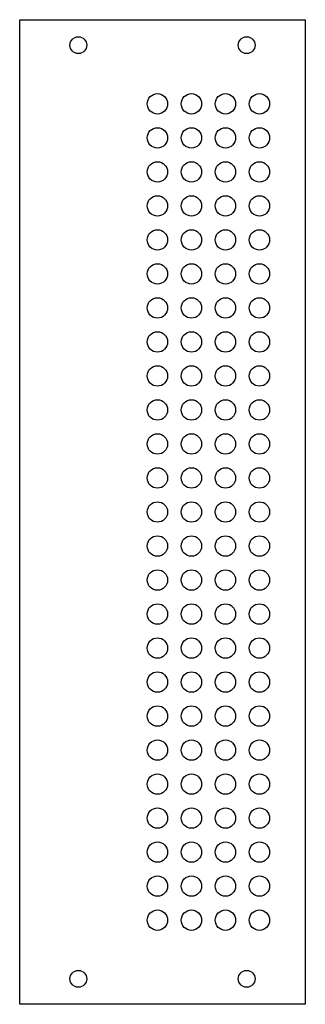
# Model space of a CAD drawing. Header units: millimetres. Extents: x -349 to -293, y -201 to -8.
import ezdxf

# ---------------------------------------------------------------- set-up
doc = ezdxf.new("R2010")
doc.units = ezdxf.units.MM
doc.layers.add('Body004', color=7, linetype='CONTINUOUS')

msp = doc.modelspace()

# ---------------------------------------------------------------- linework, layer by layer
at = {"layer": 'Body004'}
for p, q in [((-349, -8), (-349, -8, -3)), ((-349, -201), (-349, -8)), ((-349, -201, -3), (-349, -8, -3)), ((-349, -201), (-349, -8)), ((-349, -8), (-293, -8)), ((-349, -201, -3), (-349, -8, -3)), ((-349, -8, -3), (-293, -8, -3)), ((-349, -8), (-349, -8, -3)), ((-349, -8), (-293, -8)), ((-349, -8, -3), (-293, -8, -3)), ((-293, -8), (-293, -8, -3)), ((-293, -8), (-293, -201)), ((-293, -8, -3), (-293, -201, -3)), ((-293, -8), (-293, -201)), ((-293, -8, -3), (-293, -201, -3)), ((-293, -8), (-293, -8, -3)), ((-335.85, -13), (-335.85, -13, -3)), ((-335.85, -13), (-335.85, -13, -3)), ((-302.85, -13), (-302.85, -13, -3)), ((-302.85, -13), (-302.85, -13, -3)), ((-320, -24.5), (-320, -24.5, -3)), ((-320, -24.5), (-320, -24.5, -3)), ((-313.333, -24.5), (-313.333, -24.5, -3)), ((-313.333, -24.5), (-313.333, -24.5, -3)), ((-306.667, -24.5), (-306.667, -24.5, -3)), ((-306.667, -24.5), (-306.667, -24.5, -3)), ((-300, -24.5), (-300, -24.5, -3)), ((-300, -24.5), (-300, -24.5, -3)), ((-320, -31.1667), (-320, -31.1667, -3)), ((-320, -31.1667), (-320, -31.1667, -3)), ((-313.333, -31.1667), (-313.333, -31.1667, -3)), ((-313.333, -31.1667), (-313.333, -31.1667, -3)), ((-306.667, -31.1667), (-306.667, -31.1667, -3)), ((-306.667, -31.1667), (-306.667, -31.1667, -3)), ((-300, -31.1667), (-300, -31.1667, -3)), ((-300, -31.1667), (-300, -31.1667, -3)), ((-320, -37.8333), (-320, -37.8333, -3)), ((-320, -37.8333), (-320, -37.8333, -3)), ((-313.333, -37.8333), (-313.333, -37.8333, -3)), ((-313.333, -37.8333), (-313.333, -37.8333, -3)), ((-306.667, -37.8333), (-306.667, -37.8333, -3)), ((-306.667, -37.8333), (-306.667, -37.8333, -3)), ((-300, -37.8333), (-300, -37.8333, -3)), ((-300, -37.8333), (-300, -37.8333, -3)), ((-320, -44.5), (-320, -44.5, -3)), ((-320, -44.5), (-320, -44.5, -3)), ((-313.333, -44.5), (-313.333, -44.5, -3)), ((-313.333, -44.5), (-313.333, -44.5, -3)), ((-306.667, -44.5), (-306.667, -44.5, -3)), ((-306.667, -44.5), (-306.667, -44.5, -3)), ((-300, -44.5), (-300, -44.5, -3)), ((-300, -44.5), (-300, -44.5, -3)), ((-320, -51.1667), (-320, -51.1667, -3)), ((-320, -51.1667), (-320, -51.1667, -3)), ((-313.333, -51.1667), (-313.333, -51.1667, -3)), ((-313.333, -51.1667), (-313.333, -51.1667, -3)), ((-306.667, -51.1667), (-306.667, -51.1667, -3)), ((-306.667, -51.1667), (-306.667, -51.1667, -3)), ((-300, -51.1667), (-300, -51.1667, -3)), ((-300, -51.1667), (-300, -51.1667, -3)), ((-320, -57.8333), (-320, -57.8333, -3)), ((-320, -57.8333), (-320, -57.8333, -3)), ((-313.333, -57.8333), (-313.333, -57.8333, -3)), ((-313.333, -57.8333), (-313.333, -57.8333, -3)), ((-306.667, -57.8333), (-306.667, -57.8333, -3)), ((-306.667, -57.8333), (-306.667, -57.8333, -3)), ((-300, -57.8333), (-300, -57.8333, -3)), ((-300, -57.8333), (-300, -57.8333, -3)), ((-320, -64.5), (-320, -64.5, -3)), ((-320, -64.5), (-320, -64.5, -3)), ((-313.333, -64.5), (-313.333, -64.5, -3)), ((-313.333, -64.5), (-313.333, -64.5, -3)), ((-306.667, -64.5), (-306.667, -64.5, -3)), ((-306.667, -64.5), (-306.667, -64.5, -3)), ((-300, -64.5), (-300, -64.5, -3)), ((-300, -64.5), (-300, -64.5, -3)), ((-320, -71.1667), (-320, -71.1667, -3)), ((-320, -71.1667), (-320, -71.1667, -3)), ((-313.333, -71.1667), (-313.333, -71.1667, -3)), ((-313.333, -71.1667), (-313.333, -71.1667, -3)), ((-306.667, -71.1667), (-306.667, -71.1667, -3)), ((-306.667, -71.1667), (-306.667, -71.1667, -3)), ((-300, -71.1667), (-300, -71.1667, -3)), ((-300, -71.1667), (-300, -71.1667, -3)), ((-320, -77.8333), (-320, -77.8333, -3)), ((-320, -77.8333), (-320, -77.8333, -3)), ((-313.333, -77.8333), (-313.333, -77.8333, -3)), ((-313.333, -77.8333), (-313.333, -77.8333, -3)), ((-306.667, -77.8333), (-306.667, -77.8333, -3)), ((-306.667, -77.8333), (-306.667, -77.8333, -3)), ((-300, -77.8333), (-300, -77.8333, -3)), ((-300, -77.8333), (-300, -77.8333, -3)), ((-320, -84.5), (-320, -84.5, -3)), ((-320, -84.5), (-320, -84.5, -3)), ((-313.333, -84.5), (-313.333, -84.5, -3)), ((-313.333, -84.5), (-313.333, -84.5, -3)), ((-306.667, -84.5), (-306.667, -84.5, -3)), ((-306.667, -84.5), (-306.667, -84.5, -3)), ((-300, -84.5), (-300, -84.5, -3)), ((-300, -84.5), (-300, -84.5, -3)), ((-320, -91.1667), (-320, -91.1667, -3)), ((-320, -91.1667), (-320, -91.1667, -3)), ((-313.333, -91.1667), (-313.333, -91.1667, -3)), ((-313.333, -91.1667), (-313.333, -91.1667, -3)), ((-306.667, -91.1667), (-306.667, -91.1667, -3)), ((-306.667, -91.1667), (-306.667, -91.1667, -3)), ((-300, -91.1667), (-300, -91.1667, -3)), ((-300, -91.1667), (-300, -91.1667, -3)), ((-320, -97.8333), (-320, -97.8333, -3)), ((-320, -97.8333), (-320, -97.8333, -3)), ((-313.333, -97.8333), (-313.333, -97.8333, -3)), ((-313.333, -97.8333), (-313.333, -97.8333, -3)), ((-306.667, -97.8333), (-306.667, -97.8333, -3)), ((-306.667, -97.8333), (-306.667, -97.8333, -3)), ((-300, -97.8333), (-300, -97.8333, -3)), ((-300, -97.8333), (-300, -97.8333, -3)), ((-320, -104.5), (-320, -104.5, -3)), ((-320, -104.5), (-320, -104.5, -3)), ((-313.333, -104.5), (-313.333, -104.5, -3)), ((-313.333, -104.5), (-313.333, -104.5, -3)), ((-306.667, -104.5), (-306.667, -104.5, -3)), ((-306.667, -104.5), (-306.667, -104.5, -3)), ((-300, -104.5), (-300, -104.5, -3)), ((-300, -104.5), (-300, -104.5, -3)), ((-320, -111.167), (-320, -111.167, -3)), ((-320, -111.167), (-320, -111.167, -3)), ((-313.333, -111.167), (-313.333, -111.167, -3)), ((-313.333, -111.167), (-313.333, -111.167, -3)), ((-306.667, -111.167), (-306.667, -111.167, -3)), ((-306.667, -111.167), (-306.667, -111.167, -3)), ((-300, -111.167), (-300, -111.167, -3)), ((-300, -111.167), (-300, -111.167, -3)), ((-320, -117.833), (-320, -117.833, -3)), ((-320, -117.833), (-320, -117.833, -3)), ((-313.333, -117.833), (-313.333, -117.833, -3)), ((-313.333, -117.833), (-313.333, -117.833, -3)), ((-306.667, -117.833), (-306.667, -117.833, -3)), ((-306.667, -117.833), (-306.667, -117.833, -3)), ((-300, -117.833), (-300, -117.833, -3)), ((-300, -117.833), (-300, -117.833, -3)), ((-320, -124.5), (-320, -124.5, -3)), ((-320, -124.5), (-320, -124.5, -3)), ((-313.333, -124.5), (-313.333, -124.5, -3)), ((-313.333, -124.5), (-313.333, -124.5, -3)), ((-306.667, -124.5), (-306.667, -124.5, -3)), ((-306.667, -124.5), (-306.667, -124.5, -3)), ((-300, -124.5), (-300, -124.5, -3)), ((-300, -124.5), (-300, -124.5, -3)), ((-320, -131.167), (-320, -131.167, -3)), ((-320, -131.167), (-320, -131.167, -3)), ((-313.333, -131.167), (-313.333, -131.167, -3)), ((-313.333, -131.167), (-313.333, -131.167, -3)), ((-306.667, -131.167), (-306.667, -131.167, -3)), ((-306.667, -131.167), (-306.667, -131.167, -3)), ((-300, -131.167), (-300, -131.167, -3)), ((-300, -131.167), (-300, -131.167, -3)), ((-320, -137.833), (-320, -137.833, -3)), ((-320, -137.833), (-320, -137.833, -3)), ((-313.333, -137.833), (-313.333, -137.833, -3)), ((-313.333, -137.833), (-313.333, -137.833, -3)), ((-306.667, -137.833), (-306.667, -137.833, -3)), ((-306.667, -137.833), (-306.667, -137.833, -3)), ((-300, -137.833), (-300, -137.833, -3)), ((-300, -137.833), (-300, -137.833, -3)), ((-320, -144.5), (-320, -144.5, -3)), ((-320, -144.5), (-320, -144.5, -3)), ((-313.333, -144.5), (-313.333, -144.5, -3)), ((-313.333, -144.5), (-313.333, -144.5, -3)), ((-306.667, -144.5), (-306.667, -144.5, -3)), ((-306.667, -144.5), (-306.667, -144.5, -3)), ((-300, -144.5), (-300, -144.5, -3)), ((-300, -144.5), (-300, -144.5, -3)), ((-320, -151.167), (-320, -151.167, -3)), ((-320, -151.167), (-320, -151.167, -3)), ((-313.333, -151.167), (-313.333, -151.167, -3)), ((-313.333, -151.167), (-313.333, -151.167, -3)), ((-306.667, -151.167), (-306.667, -151.167, -3)), ((-306.667, -151.167), (-306.667, -151.167, -3)), ((-300, -151.167), (-300, -151.167, -3)), ((-300, -151.167), (-300, -151.167, -3)), ((-320, -157.833), (-320, -157.833, -3)), ((-320, -157.833), (-320, -157.833, -3)), ((-313.333, -157.833), (-313.333, -157.833, -3)), ((-313.333, -157.833), (-313.333, -157.833, -3)), ((-306.667, -157.833), (-306.667, -157.833, -3)), ((-306.667, -157.833), (-306.667, -157.833, -3)), ((-300, -157.833), (-300, -157.833, -3)), ((-300, -157.833), (-300, -157.833, -3)), ((-320, -164.5), (-320, -164.5, -3)), ((-320, -164.5), (-320, -164.5, -3)), ((-313.333, -164.5), (-313.333, -164.5, -3)), ((-313.333, -164.5), (-313.333, -164.5, -3)), ((-306.667, -164.5), (-306.667, -164.5, -3)), ((-306.667, -164.5), (-306.667, -164.5, -3)), ((-300, -164.5), (-300, -164.5, -3)), ((-300, -164.5), (-300, -164.5, -3)), ((-320, -171.167), (-320, -171.167, -3)), ((-320, -171.167), (-320, -171.167, -3)), ((-313.333, -171.167), (-313.333, -171.167, -3)), ((-313.333, -171.167), (-313.333, -171.167, -3)), ((-306.667, -171.167), (-306.667, -171.167, -3)), ((-306.667, -171.167), (-306.667, -171.167, -3)), ((-300, -171.167), (-300, -171.167, -3)), ((-300, -171.167), (-300, -171.167, -3)), ((-320, -177.833), (-320, -177.833, -3)), ((-320, -177.833), (-320, -177.833, -3)), ((-313.333, -177.833), (-313.333, -177.833, -3)), ((-313.333, -177.833), (-313.333, -177.833, -3)), ((-306.667, -177.833), (-306.667, -177.833, -3)), ((-306.667, -177.833), (-306.667, -177.833, -3)), ((-300, -177.833), (-300, -177.833, -3)), ((-300, -177.833), (-300, -177.833, -3)), ((-320, -184.5), (-320, -184.5, -3)), ((-320, -184.5), (-320, -184.5, -3)), ((-313.333, -184.5), (-313.333, -184.5, -3)), ((-313.333, -184.5), (-313.333, -184.5, -3)), ((-306.667, -184.5), (-306.667, -184.5, -3)), ((-306.667, -184.5), (-306.667, -184.5, -3)), ((-300, -184.5), (-300, -184.5, -3)), ((-300, -184.5), (-300, -184.5, -3)), ((-335.85, -196), (-335.85, -196, -3)), ((-335.85, -196), (-335.85, -196, -3)), ((-302.85, -196), (-302.85, -196, -3)), ((-302.85, -196), (-302.85, -196, -3)), ((-349, -201), (-349, -201, -3)), ((-293, -201), (-349, -201)), ((-293, -201, -3), (-349, -201, -3)), ((-349, -201), (-349, -201, -3)), ((-293, -201), (-349, -201)), ((-293, -201, -3), (-349, -201, -3)), ((-293, -201), (-293, -201, -3)), ((-293, -201), (-293, -201, -3))]:
    msp.add_line(p, q, dxfattribs=at)
for centre, radius in [((-337.5, -13), 1.65), ((-337.5, -13), 1.65), ((-337.5, -13), 1.65), ((-337.5, -13), 1.65), ((-304.5, -13), 1.65), ((-304.5, -13), 1.65), ((-304.5, -13), 1.65), ((-304.5, -13), 1.65), ((-322, -24.5), 2), ((-322, -24.5), 2), ((-322, -24.5), 2), ((-322, -24.5), 2), ((-315.333, -24.5), 2), ((-315.333, -24.5), 2), ((-315.333, -24.5), 2), ((-315.333, -24.5), 2), ((-308.667, -24.5), 2), ((-308.667, -24.5), 2), ((-308.667, -24.5), 2), ((-308.667, -24.5), 2), ((-302, -24.5), 2), ((-302, -24.5), 2), ((-302, -24.5), 2), ((-302, -24.5), 2), ((-322, -31.1667), 2), ((-322, -31.1667), 2), ((-322, -31.1667), 2), ((-322, -31.1667), 2), ((-315.333, -31.1667), 2), ((-315.333, -31.1667), 2), ((-315.333, -31.1667), 2), ((-315.333, -31.1667), 2), ((-308.667, -31.1667), 2), ((-308.667, -31.1667), 2), ((-308.667, -31.1667), 2), ((-308.667, -31.1667), 2), ((-302, -31.1667), 2), ((-302, -31.1667), 2), ((-302, -31.1667), 2), ((-302, -31.1667), 2), ((-322, -37.8333), 2), ((-322, -37.8333), 2), ((-322, -37.8333), 2), ((-322, -37.8333), 2), ((-315.333, -37.8333), 2), ((-315.333, -37.8333), 2), ((-315.333, -37.8333), 2), ((-315.333, -37.8333), 2), ((-308.667, -37.8333), 2), ((-308.667, -37.8333), 2), ((-308.667, -37.8333), 2), ((-308.667, -37.8333), 2), ((-302, -37.8333), 2), ((-302, -37.8333), 2), ((-302, -37.8333), 2), ((-302, -37.8333), 2), ((-322, -44.5), 2), ((-322, -44.5), 2), ((-322, -44.5), 2), ((-322, -44.5), 2), ((-315.333, -44.5), 2), ((-315.333, -44.5), 2), ((-315.333, -44.5), 2), ((-315.333, -44.5), 2), ((-308.667, -44.5), 2), ((-308.667, -44.5), 2), ((-308.667, -44.5), 2), ((-308.667, -44.5), 2), ((-302, -44.5), 2), ((-302, -44.5), 2), ((-302, -44.5), 2), ((-302, -44.5), 2), ((-322, -51.1667), 2), ((-322, -51.1667), 2), ((-322, -51.1667), 2), ((-322, -51.1667), 2), ((-315.333, -51.1667), 2), ((-315.333, -51.1667), 2), ((-315.333, -51.1667), 2), ((-315.333, -51.1667), 2), ((-308.667, -51.1667), 2), ((-308.667, -51.1667), 2), ((-308.667, -51.1667), 2), ((-308.667, -51.1667), 2), ((-302, -51.1667), 2), ((-302, -51.1667), 2), ((-302, -51.1667), 2), ((-302, -51.1667), 2), ((-322, -57.8333), 2), ((-322, -57.8333), 2), ((-322, -57.8333), 2), ((-322, -57.8333), 2), ((-315.333, -57.8333), 2), ((-315.333, -57.8333), 2), ((-315.333, -57.8333), 2), ((-315.333, -57.8333), 2), ((-308.667, -57.8333), 2), ((-308.667, -57.8333), 2), ((-308.667, -57.8333), 2), ((-308.667, -57.8333), 2), ((-302, -57.8333), 2), ((-302, -57.8333), 2), ((-302, -57.8333), 2), ((-302, -57.8333), 2), ((-322, -64.5), 2), ((-322, -64.5), 2), ((-322, -64.5), 2), ((-322, -64.5), 2), ((-315.333, -64.5), 2), ((-315.333, -64.5), 2), ((-315.333, -64.5), 2), ((-315.333, -64.5), 2), ((-308.667, -64.5), 2), ((-308.667, -64.5), 2), ((-308.667, -64.5), 2), ((-308.667, -64.5), 2), ((-302, -64.5), 2), ((-302, -64.5), 2), ((-302, -64.5), 2), ((-302, -64.5), 2), ((-322, -71.1667), 2), ((-322, -71.1667), 2), ((-322, -71.1667), 2), ((-322, -71.1667), 2), ((-315.333, -71.1667), 2), ((-315.333, -71.1667), 2), ((-315.333, -71.1667), 2), ((-315.333, -71.1667), 2), ((-308.667, -71.1667), 2), ((-308.667, -71.1667), 2), ((-308.667, -71.1667), 2), ((-308.667, -71.1667), 2), ((-302, -71.1667), 2), ((-302, -71.1667), 2), ((-302, -71.1667), 2), ((-302, -71.1667), 2), ((-322, -77.8333), 2), ((-322, -77.8333), 2), ((-322, -77.8333), 2), ((-322, -77.8333), 2), ((-315.333, -77.8333), 2), ((-315.333, -77.8333), 2), ((-315.333, -77.8333), 2), ((-315.333, -77.8333), 2), ((-308.667, -77.8333), 2), ((-308.667, -77.8333), 2), ((-308.667, -77.8333), 2), ((-308.667, -77.8333), 2), ((-302, -77.8333), 2), ((-302, -77.8333), 2), ((-302, -77.8333), 2), ((-302, -77.8333), 2), ((-322, -84.5), 2), ((-322, -84.5), 2), ((-322, -84.5), 2), ((-322, -84.5), 2), ((-315.333, -84.5), 2), ((-315.333, -84.5), 2), ((-315.333, -84.5), 2), ((-315.333, -84.5), 2), ((-308.667, -84.5), 2), ((-308.667, -84.5), 2), ((-308.667, -84.5), 2), ((-308.667, -84.5), 2), ((-302, -84.5), 2), ((-302, -84.5), 2), ((-302, -84.5), 2), ((-302, -84.5), 2), ((-322, -91.1667), 2), ((-322, -91.1667), 2), ((-322, -91.1667), 2), ((-322, -91.1667), 2), ((-315.333, -91.1667), 2), ((-315.333, -91.1667), 2), ((-315.333, -91.1667), 2), ((-315.333, -91.1667), 2), ((-308.667, -91.1667), 2), ((-308.667, -91.1667), 2), ((-308.667, -91.1667), 2), ((-308.667, -91.1667), 2), ((-302, -91.1667), 2), ((-302, -91.1667), 2), ((-302, -91.1667), 2), ((-302, -91.1667), 2), ((-322, -97.8333), 2), ((-322, -97.8333), 2), ((-322, -97.8333), 2), ((-322, -97.8333), 2), ((-315.333, -97.8333), 2), ((-315.333, -97.8333), 2), ((-315.333, -97.8333), 2), ((-315.333, -97.8333), 2), ((-308.667, -97.8333), 2), ((-308.667, -97.8333), 2), ((-308.667, -97.8333), 2), ((-308.667, -97.8333), 2), ((-302, -97.8333), 2), ((-302, -97.8333), 2), ((-302, -97.8333), 2), ((-302, -97.8333), 2), ((-322, -104.5), 2), ((-322, -104.5), 2), ((-322, -104.5), 2), ((-322, -104.5), 2), ((-315.333, -104.5), 2), ((-315.333, -104.5), 2), ((-315.333, -104.5), 2), ((-315.333, -104.5), 2), ((-308.667, -104.5), 2), ((-308.667, -104.5), 2), ((-308.667, -104.5), 2), ((-308.667, -104.5), 2), ((-302, -104.5), 2), ((-302, -104.5), 2), ((-302, -104.5), 2), ((-302, -104.5), 2), ((-322, -111.167), 2), ((-322, -111.167), 2), ((-322, -111.167), 2), ((-322, -111.167), 2), ((-315.333, -111.167), 2), ((-315.333, -111.167), 2), ((-315.333, -111.167), 2), ((-315.333, -111.167), 2), ((-308.667, -111.167), 2), ((-308.667, -111.167), 2), ((-308.667, -111.167), 2), ((-308.667, -111.167), 2), ((-302, -111.167), 2), ((-302, -111.167), 2), ((-302, -111.167), 2), ((-302, -111.167), 2), ((-322, -117.833), 2), ((-322, -117.833), 2), ((-322, -117.833), 2), ((-322, -117.833), 2), ((-315.333, -117.833), 2), ((-315.333, -117.833), 2), ((-315.333, -117.833), 2), ((-315.333, -117.833), 2), ((-308.667, -117.833), 2), ((-308.667, -117.833), 2), ((-308.667, -117.833), 2), ((-308.667, -117.833), 2), ((-302, -117.833), 2), ((-302, -117.833), 2), ((-302, -117.833), 2), ((-302, -117.833), 2), ((-322, -124.5), 2), ((-322, -124.5), 2), ((-322, -124.5), 2), ((-322, -124.5), 2), ((-315.333, -124.5), 2), ((-315.333, -124.5), 2), ((-315.333, -124.5), 2), ((-315.333, -124.5), 2), ((-308.667, -124.5), 2), ((-308.667, -124.5), 2), ((-308.667, -124.5), 2), ((-308.667, -124.5), 2), ((-302, -124.5), 2), ((-302, -124.5), 2), ((-302, -124.5), 2), ((-302, -124.5), 2), ((-322, -131.167), 2), ((-322, -131.167), 2), ((-322, -131.167), 2), ((-322, -131.167), 2), ((-315.333, -131.167), 2), ((-315.333, -131.167), 2), ((-315.333, -131.167), 2), ((-315.333, -131.167), 2), ((-308.667, -131.167), 2), ((-308.667, -131.167), 2), ((-308.667, -131.167), 2), ((-308.667, -131.167), 2), ((-302, -131.167), 2), ((-302, -131.167), 2), ((-302, -131.167), 2), ((-302, -131.167), 2), ((-322, -137.833), 2), ((-322, -137.833), 2), ((-322, -137.833), 2), ((-322, -137.833), 2), ((-315.333, -137.833), 2), ((-315.333, -137.833), 2), ((-315.333, -137.833), 2), ((-315.333, -137.833), 2), ((-308.667, -137.833), 2), ((-308.667, -137.833), 2), ((-308.667, -137.833), 2), ((-308.667, -137.833), 2), ((-302, -137.833), 2), ((-302, -137.833), 2), ((-302, -137.833), 2), ((-302, -137.833), 2), ((-322, -144.5), 2), ((-322, -144.5), 2), ((-322, -144.5), 2), ((-322, -144.5), 2), ((-315.333, -144.5), 2), ((-315.333, -144.5), 2), ((-315.333, -144.5), 2), ((-315.333, -144.5), 2), ((-308.667, -144.5), 2), ((-308.667, -144.5), 2), ((-308.667, -144.5), 2), ((-308.667, -144.5), 2), ((-302, -144.5), 2), ((-302, -144.5), 2), ((-302, -144.5), 2), ((-302, -144.5), 2), ((-322, -151.167), 2), ((-322, -151.167), 2), ((-322, -151.167), 2), ((-322, -151.167), 2), ((-315.333, -151.167), 2), ((-315.333, -151.167), 2), ((-315.333, -151.167), 2), ((-315.333, -151.167), 2), ((-308.667, -151.167), 2), ((-308.667, -151.167), 2), ((-308.667, -151.167), 2), ((-308.667, -151.167), 2), ((-302, -151.167), 2), ((-302, -151.167), 2), ((-302, -151.167), 2), ((-302, -151.167), 2), ((-322, -157.833), 2), ((-322, -157.833), 2), ((-322, -157.833), 2), ((-322, -157.833), 2), ((-315.333, -157.833), 2), ((-315.333, -157.833), 2), ((-315.333, -157.833), 2), ((-315.333, -157.833), 2), ((-308.667, -157.833), 2), ((-308.667, -157.833), 2), ((-308.667, -157.833), 2), ((-308.667, -157.833), 2), ((-302, -157.833), 2), ((-302, -157.833), 2), ((-302, -157.833), 2), ((-302, -157.833), 2), ((-322, -164.5), 2), ((-322, -164.5), 2), ((-322, -164.5), 2), ((-322, -164.5), 2), ((-315.333, -164.5), 2), ((-315.333, -164.5), 2), ((-315.333, -164.5), 2), ((-315.333, -164.5), 2), ((-308.667, -164.5), 2), ((-308.667, -164.5), 2), ((-308.667, -164.5), 2), ((-308.667, -164.5), 2), ((-302, -164.5), 2), ((-302, -164.5), 2), ((-302, -164.5), 2), ((-302, -164.5), 2), ((-322, -171.167), 2), ((-322, -171.167), 2), ((-322, -171.167), 2), ((-322, -171.167), 2), ((-315.333, -171.167), 2), ((-315.333, -171.167), 2), ((-315.333, -171.167), 2), ((-315.333, -171.167), 2), ((-308.667, -171.167), 2), ((-308.667, -171.167), 2), ((-308.667, -171.167), 2), ((-308.667, -171.167), 2), ((-302, -171.167), 2), ((-302, -171.167), 2), ((-302, -171.167), 2), ((-302, -171.167), 2), ((-322, -177.833), 2), ((-322, -177.833), 2), ((-322, -177.833), 2), ((-322, -177.833), 2), ((-315.333, -177.833), 2), ((-315.333, -177.833), 2), ((-315.333, -177.833), 2), ((-315.333, -177.833), 2), ((-308.667, -177.833), 2), ((-308.667, -177.833), 2), ((-308.667, -177.833), 2), ((-308.667, -177.833), 2), ((-302, -177.833), 2), ((-302, -177.833), 2), ((-302, -177.833), 2), ((-302, -177.833), 2), ((-322, -184.5), 2), ((-322, -184.5), 2), ((-322, -184.5), 2), ((-322, -184.5), 2), ((-315.333, -184.5), 2), ((-315.333, -184.5), 2), ((-315.333, -184.5), 2), ((-315.333, -184.5), 2), ((-308.667, -184.5), 2), ((-308.667, -184.5), 2), ((-308.667, -184.5), 2), ((-308.667, -184.5), 2), ((-302, -184.5), 2), ((-302, -184.5), 2), ((-302, -184.5), 2), ((-302, -184.5), 2), ((-337.5, -196), 1.65), ((-337.5, -196), 1.65), ((-337.5, -196), 1.65), ((-337.5, -196), 1.65), ((-304.5, -196), 1.65), ((-304.5, -196), 1.65), ((-304.5, -196), 1.65), ((-304.5, -196), 1.65)]:
    msp.add_circle(centre, radius, dxfattribs=at)

doc.saveas('drawing.dxf')
